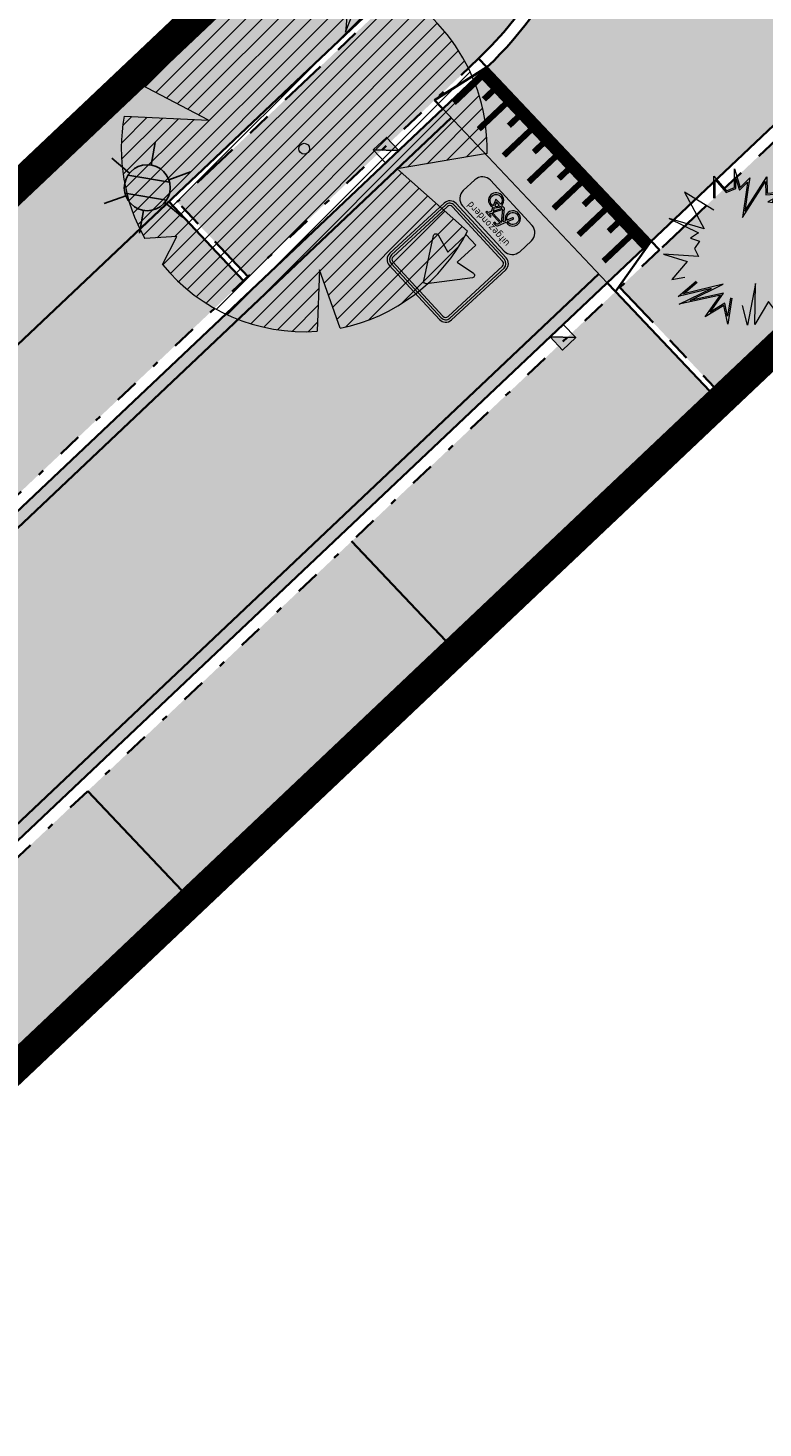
# Model space of a CAD drawing. Header units: metres. Extents: x 104013 to 104665, y 427946 to 428479.
# Tile 103 of 195: x 104370 to 104382, y 428179 to 428202. Entities that reach past the tile are written whole.
import ezdxf
from ezdxf.enums import TextEntityAlignment as Align

# ---------------------------------------------------------------- set-up
doc = ezdxf.new("R2010")
doc.units = ezdxf.units.M
for name, pattern in [('VH-GELEIDEBAND', [6, 2, -2, 0, -2]), ('VH-OPSLUITBAND', [10, 4, -2, 2, -2]), ('VH-TROTTOIRBAND', [15, 5, -2, 2, -2, 2, -2])]:
    doc.linetypes.add(name, pattern=pattern)
for name, color, linetype, true_color in [('_BUURTONTSLUITINGSWEG', 30, 'Continuous', 0xff7f00), ('_ERFTOEGANGSWEG', 2, 'Continuous', 0xffff00), ('N-WE-VH-VERHARDING-AP_PARKEERPLAATS', 7, 'Continuous', 0x889692), ('N-WE-VH-VERHARDING-AP_RIJBAAN-ELEMENT', 7, 'Continuous', 0x7f4f3f), ('N-WE-VH-VERHARDING-AP_VOETPAD', 7, 'Continuous', 0xdbdbdb)]:
    doc.layers.add(name, color=color, linetype=linetype, true_color=true_color)
doc.layers.add('_HOGE HAAG', color=96, linetype='Continuous')
doc.layers.add('_LAGE HAAG', color=90, linetype='Continuous')
for name, color, linetype, lineweight in [('N-WE-GR-BEPLANTING_CULTUUR-V (Vaste planten)', 132, 'Continuous', 18), ("N-WE-GR-BOOM-S (Gleditsia triacanthos 'Sunburst')", 203, 'Continuous', 0), ('N-WE-GR-HEESTER-S (Soort ntb)', 210, 'Continuous', 0), ('N-WE-IE-MEUBILAIR_WEGMEUBILAIR_LICHTMAST-S', 7, 'Continuous', 25), ('N-WE-RI-HWA_KOLK_TROTTOIRKOLK-S', 150, 'Continuous', 25), ('N-WE-VH-GOOT-G', 170, 'Continuous', 35), ('N-WE-VH-KANTOPSLUITING_GELEIDEBAND-G', 20, 'VH-GELEIDEBAND', 35), ('N-WE-VH-KANTOPSLUITING_OPSLUITBAND-G', 150, 'VH-OPSLUITBAND', 35), ('N-WE-VH-KANTOPSLUITING_TROTTOIRBAND-G', 210, 'VH-TROTTOIRBAND', 35), ('N-WE-VH-PLATEAU_TALUD-S', 7, 'Continuous', 25), ('N-WE-VH-VERHARDING-G', 7, 'Continuous', 35), ('N-WE-VW-VERKEERSTEKEN_BORD_C-S', 7, 'Continuous', 25), ('N-WE-VW-VERKEERSTEKEN_BORD_ONDERBORD-S', 7, 'Continuous', 25)]:
    doc.layers.add(name, color=color, linetype=linetype, lineweight=lineweight)
doc.styles.add('NLCS-ISO', font='NLCS-ISO.ttf')
doc.styles.add('NLCS-RVV-M200-T25', font='NLCS-RVV.ttf')

# ---------------------------------------------------------------- blocks, each defined once
blk = doc.blocks.new('*U19')
for points, const_width in [([(-0.06697976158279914, -0.07425437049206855), (-3.000027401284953, 2.571446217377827)], 0.1999999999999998), ([(-3.246074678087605, 1.850660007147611), (-2.777275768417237, 2.370494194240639)], 0.09999999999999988), ([(-2.755449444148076, 1.946743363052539), (-2.554535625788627, 2.169529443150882)], 0.09999999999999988), ([(-2.800548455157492, 1.448781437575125), (-2.331749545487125, 1.968615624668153)], 0.09999999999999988), ([(-2.309923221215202, 1.544864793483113), (-2.109009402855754, 1.767650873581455)], 0.09999999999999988), ([(-2.35502223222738, 1.046902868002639), (-1.886223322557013, 1.566737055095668)], 0.09999999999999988), ([(-1.864396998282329, 1.142986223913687), (-1.663483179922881, 1.365772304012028)], 0.09999999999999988), ([(-1.909496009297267, 0.645024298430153), (-1.4406970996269, 1.164858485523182)], 0.09999999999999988), ([(-1.418870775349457, 0.7411076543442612), (-1.217956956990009, 0.9638937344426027)], 0.09999999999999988), ([(-1.463969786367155, 0.2431457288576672), (-0.9951708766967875, 0.7629799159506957)], 0.09999999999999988), ([(-0.9733445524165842, 0.3392290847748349), (-0.772430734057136, 0.5620151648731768)], 0.09999999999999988), ([(-1.018443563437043, -0.1587328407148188), (-0.5496446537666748, 0.3611013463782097)], 0.09999999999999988), ([(-0.5729173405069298, -0.5606114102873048), (-0.1041184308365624, -0.04077722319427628)], 0.09999999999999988), ([(-0.5278183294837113, -0.06264948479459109), (-0.3269045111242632, 0.1601365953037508)], 0.09999999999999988)]:
    blk.add_lwpolyline(points, dxfattribs=dict(const_width=const_width))
for points in [[(0, 0), (-2.93304763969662, 2.645700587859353)], [(-0.6697212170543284, -0.7426126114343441), (-3.602891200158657, 1.903105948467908)]]:
    blk.add_lwpolyline(points)
blk = doc.blocks.new('Trottoirkolk')
h = blk.add_hatch(color=256)
h.paths.add_polyline_path([(-0.02059036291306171, 0.1806648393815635), (0.003681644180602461, 0.1887333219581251), (0.2107676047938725, 0.02402117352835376), (0.02402117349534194, -0.2107676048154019)])
h.paths.add_polyline_path([(-0.02402117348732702, 0.2107676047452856), (0.003681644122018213, 0.1887333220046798), (-0.02059036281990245, 0.1806648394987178)])
blk.add_lwpolyline([(0.02402117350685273, -0.2107676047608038), (-0.2107676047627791, -0.02402117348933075), (-0.02402117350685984, 0.2107676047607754), (0.2107676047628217, 0.02402117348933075)], close=True)
blk.add_lwpolyline([(0.02402117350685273, -0.2107676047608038), (-0.02402117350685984, 0.2107676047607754)])
blk = doc.blocks.new('SGR-BOOM_08')
h = blk.add_hatch()
h.set_pattern_fill('ANSI31', color=256, scale=0.1)
h.set_pattern_definition([(45, (0, 0), (-0.2245064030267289, 0.2245064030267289), [])])
h.paths.add_polyline_path([(1.729677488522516, 4.72825667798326), (1.139276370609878, 3.206509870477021), (1.287418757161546, 4.867314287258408, 0.3794379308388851), (-4.677869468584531, 1.861647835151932), (-2.630086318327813, 0.7854955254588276), (-4.954333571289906, 0.8959767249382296, 0.1748934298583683), (-4.384991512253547, -2.473872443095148), (-3.501537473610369, -2.418451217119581), (-3.897906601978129, -3.186615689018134, 0.2439594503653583), (0.3605688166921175, -5.021771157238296), (0.4192016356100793, -3.330164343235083), (0.9916979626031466, -4.936064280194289, 0.2301548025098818), (4.494088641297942, -2.269661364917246), (2.562831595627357, -0.5501398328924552), (5.033028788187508, -0.1296790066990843, 0.3219437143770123)])
h.paths.add_polyline_path([(0.15, 0, -1), (-0.15, 0, -1)], flags=16)
at = {"ltscale": 20, "flags": 128}
for points in [[(1.287419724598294, 4.867325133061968), (1.139276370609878, 3.206509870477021), (1.729681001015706, 4.728265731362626)], [(-4.954350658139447, 0.8959775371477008), (-2.630086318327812, 0.7854955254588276), (-4.677881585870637, 1.861654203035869)], [(5.033035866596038, -0.1296778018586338), (2.562831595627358, -0.5501398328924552), (4.494110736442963, -2.269681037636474)], [(-3.897908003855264, -3.186618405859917), (-3.501537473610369, -2.418451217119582), (-4.385006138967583, -2.473873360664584)], [(0.991715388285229, -4.936113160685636), (0.4192016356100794, -3.330164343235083), (0.3605683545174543, -5.021784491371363)]]:
    blk.add_lwpolyline(points, dxfattribs=at)
blk.add_lwpolyline([(5.033028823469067, -0.129677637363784, 0.3219436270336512), (1.729677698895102, 4.72825660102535, 0.3219436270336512)], format="xyb", dxfattribs=at)
blk.add_circle((0, 0), 0.15)
at = {"ltscale": 20}
for start, end in [(75.18440999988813, 158.298953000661), (169.7490490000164, 209.4302330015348), (281.3600670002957, 333.2046490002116), (219.2666920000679, 274.1068389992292)]:
    blk.add_arc((0, 0), 5.034699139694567, start, end, dxfattribs=at)
blk = doc.blocks.new('N-SIE-WEG_LICHTMAST-SO')
h = blk.add_hatch(color=256)
h.paths.add_polyline_path([(1.162672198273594, 0.5, 0.6585046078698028), (-1.162672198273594, 0.5)])
h.paths.add_polyline_path([(-1.162672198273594, -0.5, 0.6585046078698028), (1.162672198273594, -0.5)])
at = {"flags": 128}
for points in [[(8.349587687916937e-10, 1.265625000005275), (1.669846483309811e-09, 2.53125000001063)], [(-2.192125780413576, 1.265625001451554), (-1.096064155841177, 0.6328125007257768)], [(1.096064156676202, 0.6328124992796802), (2.192125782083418, 1.26562499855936)], [(-1.162672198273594, 0.5), (1.162672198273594, 0.5)], [(-2.192125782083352, -1.26562499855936), (-1.096064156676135, -0.6328124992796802)], [(-1.162672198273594, -0.5), (1.162672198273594, -0.5)], [(2.192125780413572, -1.265625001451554), (1.096064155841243, -0.6328125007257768)], [(-8.349587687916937e-10, -1.265625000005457), (-1.669775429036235e-09, -2.53125000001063)]]:
    blk.add_lwpolyline(points, dxfattribs=at)
at = {"ltscale": 0.5}
blk.add_circle((0, 0), 1.265625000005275, dxfattribs=at)
at = {"style": 'NLCS-ISO'}
blk.add_attdef('TYPE', text='', height=1.8, dxfattribs=at).set_placement((1.669846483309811e-09, 2.53125000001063), align=Align.BOTTOM_CENTER)
blk = doc.blocks.new('SGR-HEESTER_06')
at = {"ltscale": 0.5, "flags": 128}
for points in [[(-0.2472573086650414, 0.5341386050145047), (-0.2472573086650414, 0.776141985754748), (-0.1044639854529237, 0.6148073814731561), (-0.1044639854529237, 0.6148073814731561), (-0.01754959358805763, 0.6520368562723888), (-0.01754959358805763, 0.856810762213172), (0.04453750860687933, 0.6520368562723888), (0.150076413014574, 0.757527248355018), (0.1314519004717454, 0.6520368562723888), (0.09420287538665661, 0.3914187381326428), (0.3363323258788, 0.7699380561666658), (0.3425404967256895, 0.5899857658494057), (0.5846699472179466, 0.6086005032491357), (0.3984140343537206, 0.5031130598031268), (0.7398796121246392, 0.4596767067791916), (0.4915419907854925, 0.3603931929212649)], [(-0.2319376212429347, 0.5341386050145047), (-0.2319376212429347, 0.7357183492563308), (-0.1086026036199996, 0.5963686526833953), (-0.002229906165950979, 0.6419330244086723), (-0.002229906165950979, 0.7534854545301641), (0.03729225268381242, 0.6231345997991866), (0.1265426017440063, 0.7123439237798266), (0.1163218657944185, 0.6544530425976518), (0.06904243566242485, 0.3236557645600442), (0.322718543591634, 0.7202258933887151), (0.3277809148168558, 0.5734861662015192), (0.5173105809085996, 0.5880570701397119), (0.3507627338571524, 0.4937314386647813), (0.6792688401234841, 0.4519436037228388), (0.4858549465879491, 0.3746181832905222)], [(-0.2472573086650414, 0.4038295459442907), (-0.5700983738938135, 0.6023965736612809), (-0.3528016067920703, 0.1990556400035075), (-0.7377243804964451, 0.3107499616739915), (-0.4148887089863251, 0.1556192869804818), (-0.5018031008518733, 0.09356819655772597), (-0.4024669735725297, 0.06254265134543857), (-0.4583459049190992, -0.01812612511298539), (-0.4148887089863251, -0.1049988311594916), (-0.7998060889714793, -0.08017721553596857), (-0.5390521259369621, -0.1608459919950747), (-0.7066835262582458, -0.3594130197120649), (-0.5638902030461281, -0.3345914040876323)], [(0.6281271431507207, 0.2238772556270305), (0.8764647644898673, 0.1866477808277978), (0.6715843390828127, 0.1308006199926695), (0.8267940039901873, -0.2042823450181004), (0.6281271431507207, -0.1112027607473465), (0.7709204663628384, -0.3159766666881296), (0.6281271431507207, -0.3097697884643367), (0.7150415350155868, -0.5207476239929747), (0.4232467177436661, -0.2291039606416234), (0.5908781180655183, -0.607620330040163), (0.4232467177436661, -0.5517761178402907), (0.4791256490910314, -0.7627510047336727), (0.3549568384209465, -0.6014164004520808), (0.2059553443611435, -0.8558305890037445), (0.2121635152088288, -0.4028493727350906), (0.1252437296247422, -0.8620345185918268), (0.06937019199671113, -0.6448527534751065)], [(-0.04859044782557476, -0.5641839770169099), (-0.09204764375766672, -0.849626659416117), (-0.1355102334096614, -0.6448527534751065), (-0.3403852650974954, -0.7689578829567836), (-0.1727592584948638, -0.5331584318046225), (-0.6259719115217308, -0.6324419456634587), (-0.2720953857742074, -0.4586965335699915), (-0.6383882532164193, -0.5455692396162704), (-0.439721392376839, -0.3780277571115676)], [(-0.0637356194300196, -0.5618782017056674), (-0.0945297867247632, -0.764145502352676), (-0.1250019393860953, -0.6205760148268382), (-0.2850105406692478, -0.7175028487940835), (-0.1372907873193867, -0.5097055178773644), (-0.5055299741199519, -0.590374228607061), (-0.1428207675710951, -0.4122921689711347), (-0.5793531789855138, -0.5158234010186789), (-0.4298450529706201, -0.3897388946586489)]]:
    blk.add_lwpolyline(points, dxfattribs=at)
blk = doc.blocks.new('N-SVW-VERKEERSTEKEN_BORD_C03-SO')
at = {"true_color": 0x007dc8}
h = blk.add_hatch(color=152, dxfattribs=at)
h.dxf.hatch_style = 1
h.paths.add_polyline_path([(3.050000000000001, 3.750000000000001), (-3.050000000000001, 3.75, 0.4142135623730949), (-3.750000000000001, 3.05), (-3.75, 0), (-3.55, 0), (-3.550000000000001, 3.05, -0.4142135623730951), (-3.050000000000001, 3.55), (3.05, 3.550000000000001, -0.414213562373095), (3.55, 3.050000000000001), (3.550000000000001, 4.440892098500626e-16), (3.75, 4.440892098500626e-16), (3.750000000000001, 3.050000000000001, 0.4142135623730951)])
at = {"true_color": 0xffffff}
h = blk.add_hatch(color=7, dxfattribs=at)
h.dxf.hatch_style = 1
h.paths.add_polyline_path([(3.05, 3.550000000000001), (-3.050000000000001, 3.55, 0.414213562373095), (-3.550000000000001, 3.05), (-3.55, 0), (-3.35, 0), (-3.350000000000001, 3.05, -0.4142135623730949), (-3.050000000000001, 3.35), (3.049999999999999, 3.350000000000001, -0.4142135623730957), (3.35, 3.050000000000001), (3.349999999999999, 4.440892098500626e-16), (3.55, 8.881784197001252e-16), (3.55, 3.050000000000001, 0.414213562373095)])
at = {"true_color": 0x007dc8}
h = blk.add_hatch(color=152, dxfattribs=at)
h.dxf.hatch_style = 1
h.paths.add_polyline_path([(-0.1634447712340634, 2.532877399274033, -0.5184376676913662), (0.1634447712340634, 2.532877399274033), (1.94967363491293, 2.220446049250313e-16), (3.350000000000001, 4.440892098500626e-16), (3.349999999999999, 3.050000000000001, 0.4142135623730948), (3.049999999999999, 3.350000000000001), (-3.050000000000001, 3.35, 0.4142135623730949), (-3.350000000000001, 3.05), (-3.35, -4.440892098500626e-16), (-1.949673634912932, -2.220446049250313e-16)])
at = {"true_color": 0xffffff}
h = blk.add_hatch(color=7, dxfattribs=at)
h.dxf.hatch_style = 1
h.paths.add_polyline_path([(-2.365548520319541, -0.5897117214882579, 0.690115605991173), (-2.156268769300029, -0.8996528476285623), (-0.5735062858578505, -0.5270055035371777), (-0.5735062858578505, -2.61761332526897), (0.5735062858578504, -2.61761332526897), (0.5735062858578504, -0.5270055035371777), (2.156268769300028, -0.8996528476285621, 0.6901156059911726), (2.36554852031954, -0.5897117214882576), (0.1634447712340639, 2.532877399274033, 0.5184376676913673), (-0.1634447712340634, 2.532877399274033)])
at = {"true_color": 0x007dc8}
h = blk.add_hatch(color=152, dxfattribs=at)
h.dxf.hatch_style = 1
h.paths.add_polyline_path([(-3.55, 4.440892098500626e-16), (-3.75, -4.440892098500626e-16), (-3.75, -3.050000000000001, 0.414213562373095), (-3.050000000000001, -3.75), (3.050000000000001, -3.750000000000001, 0.4142135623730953), (3.750000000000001, -3.050000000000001), (3.75, 1.332267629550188e-15), (3.550000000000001, 1.332267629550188e-15), (3.550000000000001, -3.05, -0.4142135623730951), (3.050000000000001, -3.55), (-3.05, -3.55, -0.4142135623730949), (-3.55, -3.050000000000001)])
at = {"true_color": 0xffffff}
h = blk.add_hatch(color=7, dxfattribs=at)
h.dxf.hatch_style = 1
h.paths.add_polyline_path([(-3.35, 0), (-3.55, -4.440892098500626e-16), (-3.55, -3.050000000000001, 0.4142135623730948), (-3.05, -3.55), (3.050000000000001, -3.55, 0.4142135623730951), (3.550000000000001, -3.05), (3.549999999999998, 4.440892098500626e-16), (3.35, 0), (3.350000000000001, -3.049999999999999, -0.4142135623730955), (3.050000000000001, -3.35), (-3.05, -3.35, -0.4142135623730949), (-3.35, -3.05)])
at = {"true_color": 0x007dc8}
h = blk.add_hatch(color=152, dxfattribs=at)
h.dxf.hatch_style = 1
h.paths.add_polyline_path([(-2.365548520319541, -0.5897117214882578), (-1.949673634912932, -2.220446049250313e-16), (-3.35, -4.440892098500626e-16), (-3.35, -3.05, 0.4142135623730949), (-3.05, -3.35), (3.050000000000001, -3.35, 0.4142135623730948), (3.350000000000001, -3.05), (3.35, 3.33066907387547e-16), (1.949673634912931, 0), (2.365548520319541, -0.5897117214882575, -0.690115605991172), (2.15626876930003, -0.8996528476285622), (0.5735062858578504, -0.5270055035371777), (0.5735062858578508, -2.61761332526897), (-0.5735062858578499, -2.61761332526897), (-0.5735062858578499, -0.5270055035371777), (-2.15626876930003, -0.8996528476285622, -0.6901156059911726)])
at = {"color": 152, "lineweight": 0, "true_color": 0x007dc8}
blk.add_lwpolyline([(-3.05, -3.75), (3.050000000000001, -3.75, 0.4142135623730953), (3.750000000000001, -3.05), (3.75, 3.050000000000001, 0.4142135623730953), (3.05, 3.750000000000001), (-3.050000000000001, 3.75, 0.4142135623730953), (-3.750000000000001, 3.05), (-3.75, -3.050000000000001, 0.4142135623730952)], format="xyb", close=True, dxfattribs=at)
at = {"color": 7, "lineweight": 0, "true_color": 0xffffff}
for points in [[(-3.05, -3.55), (3.050000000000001, -3.55, 0.414213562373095), (3.550000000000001, -3.05), (3.55, 3.050000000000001, 0.414213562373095), (3.05, 3.550000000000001), (-3.050000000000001, 3.55, 0.414213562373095), (-3.550000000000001, 3.05), (-3.55, -3.050000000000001, 0.414213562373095)], [(-3.05, -3.35), (3.050000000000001, -3.35, 0.4142135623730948), (3.350000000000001, -3.05), (3.35, 3.050000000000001, 0.4142135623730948), (3.05, 3.350000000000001), (-3.050000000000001, 3.35, 0.4142135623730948), (-3.350000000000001, 3.05), (-3.35, -3.050000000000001, 0.4142135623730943)], [(0.5735062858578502, -0.5270055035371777), (0.5735062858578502, -2.61761332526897), (-0.5735062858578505, -2.61761332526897), (-0.5735062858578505, -0.5270055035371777), (-2.15626876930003, -0.8996528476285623, -0.6901156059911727), (-2.365548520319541, -0.5897117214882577), (-0.1634447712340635, 2.532877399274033, -0.5184376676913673), (0.1634447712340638, 2.532877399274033), (2.36554852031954, -0.5897117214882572, -0.6901156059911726), (2.156268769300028, -0.8996528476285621)]]:
    blk.add_lwpolyline(points, format="xyb", close=True, dxfattribs=at)
blk = doc.blocks.new('N-SVW-VERKEERSTEKEN_BORD_ONDERBORD_OB52-SO')
at = {"true_color": 0xffffff}
h = blk.add_hatch(color=7, dxfattribs=at)
h.dxf.hatch_style = 1
edge = h.paths.add_edge_path()
edge.add_line((2.749999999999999, -0.5240370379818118), (2.749999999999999, 0.5240370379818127))
edge.add_arc((2.024037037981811, 0.5240370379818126), 0.7259629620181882, 8.762305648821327e-15, 90.00000000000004)
edge.add_line((2.02403703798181, 1.250000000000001), (-2.02403703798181, 1.25))
edge.add_arc((-2.02403703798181, 0.5240370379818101), 0.7259629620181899, 90.00000000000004, 180)
edge.add_line((-2.75, 0.5240370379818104), (-2.749999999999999, -0.5240370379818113))
edge.add_arc((-2.02403703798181, -0.5240370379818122), 0.7259629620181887, 179.9999999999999, 269.9999999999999)
edge.add_line((-2.024037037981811, -1.250000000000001), (2.02403703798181, -1.25))
edge.add_arc((2.024037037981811, -0.5240370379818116), 0.7259629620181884, 269.9999999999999, 360)
at = {"true_color": 0x191919}
h = blk.add_hatch(color=250, dxfattribs=at)
h.dxf.hatch_style = 1
h.paths.add_polyline_path([(0.4771430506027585, 0.1213811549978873), (0.5605333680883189, 0.3071351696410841), (0.6856342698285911, 0.3071351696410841), (0.6856342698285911, 0.413293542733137), (0.295183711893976, 0.413293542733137, 1), (0.295183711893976, 0.3071351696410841), (0.4468164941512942, 0.3071351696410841), (0.397516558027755, 0.2009767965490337), (-0.4819844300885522, 0.2009767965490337), (-0.4212953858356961, 0.3626645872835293, -0.3458606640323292), (-0.3379255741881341, 0.413293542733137), (-0.2052353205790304, 0.413293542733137), (-0.2052353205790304, 0.5194210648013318), (-0.3568451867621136, 0.5192631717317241, 0.3343475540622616), (-0.5274742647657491, 0.3905254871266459), (-0.7094336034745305, -0.1288206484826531, 0.7942654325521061), (-1.154042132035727, -1.018314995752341, 0.4733002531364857), (-0.3834263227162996, -0.8682948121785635, 0.427470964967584), (-0.6108800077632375, -0.1667365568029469), (-0.5578008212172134, -0.01130909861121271), (0.04495105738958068, -0.6785241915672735), (0.2875943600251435, -0.6785241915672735, 0.5293484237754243), (1.037975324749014, -1.072917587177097, 0.4761740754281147), (1.187926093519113, -0.3023476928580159, 0.3180092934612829), (0.6173918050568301, -0.1515578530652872)])
h.paths.add_polyline_path([(-0.5123109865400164, 0.09864395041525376), (0.3482474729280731, 0.09864395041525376), (0.06012976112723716, -0.5382445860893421)], flags=16)
h.paths.add_polyline_path([(-0.6487804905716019, -0.2691002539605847, -0.5422541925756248), (-0.5750745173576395, -0.9357727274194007, -0.6326380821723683), (-1.232589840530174, -0.6254295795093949, -0.479902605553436), (-0.747349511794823, -0.2349790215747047), (-0.8800397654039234, -0.6102817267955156, 1.053204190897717), (-0.7776760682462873, -0.6406082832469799)], flags=16)
h.paths.add_polyline_path([(0.420284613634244, 7.492919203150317e-05), (0.5226174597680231, -0.1970631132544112, 0.2341669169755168), (0.2875943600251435, -0.5723658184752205), (0.1586987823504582, -0.5723658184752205)], flags=16)
h.paths.add_polyline_path([(0.5719173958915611, -0.2956321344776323), (0.715960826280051, -0.5723658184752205), (0.397516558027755, -0.5723658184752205, -0.2160576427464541)], flags=16)
h.paths.add_polyline_path([(0.397516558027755, -0.6785241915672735), (0.8031458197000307, -0.6785241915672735, 0.566150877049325), (0.8486510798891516, -0.6026923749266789), (0.6666917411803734, -0.2463321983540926, -0.5642606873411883), (1.192677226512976, -0.686728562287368, -0.3964878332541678), (0.7579983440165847, -1.025570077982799, -0.3501344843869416)], flags=16)
at = {"color": 250, "lineweight": 0, "true_color": 0x191919}
for points in [[(2.749999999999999, -0.5240370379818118), (2.749999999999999, 0.5240370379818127, 0.4142135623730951), (2.02403703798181, 1.250000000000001), (-2.02403703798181, 1.25, 0.4142135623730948), (-2.75, 0.5240370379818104), (-2.749999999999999, -0.5240370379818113, 0.4142135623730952), (-2.024037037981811, -1.250000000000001), (2.02403703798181, -1.25, 0.4142135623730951)], [(0.4771430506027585, 0.1213811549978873), (0.5605333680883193, 0.3071351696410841), (0.6856342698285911, 0.3071351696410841), (0.6856342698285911, 0.413293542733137), (0.2951837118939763, 0.413293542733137, 0.9999999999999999), (0.2951837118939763, 0.3071351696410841), (0.4468164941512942, 0.3071351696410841), (0.397516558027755, 0.2009767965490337), (-0.4819844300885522, 0.2009767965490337), (-0.421295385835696, 0.3626645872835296, -0.3458606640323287), (-0.3379255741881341, 0.413293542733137), (-0.2052353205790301, 0.413293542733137), (-0.2052353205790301, 0.5194210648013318), (-0.3568451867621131, 0.5192631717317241, 0.3343475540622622), (-0.5274742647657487, 0.3905254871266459), (-0.709433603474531, -0.1288206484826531, 0.7942654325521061), (-1.154042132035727, -1.018314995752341, 0.4733002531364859), (-0.3834263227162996, -0.8682948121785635, 0.4274709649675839), (-0.6108800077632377, -0.1667365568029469), (-0.5578008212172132, -0.01130909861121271), (0.04495105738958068, -0.6785241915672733), (0.287594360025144, -0.6785241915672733, 0.5293484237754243), (1.037975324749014, -1.072917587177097, 0.4761740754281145), (1.187926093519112, -0.3023476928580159, 0.3180092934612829), (0.6173918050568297, -0.1515578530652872)], [(0.4202846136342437, 7.492919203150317e-05), (0.1586987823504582, -0.5723658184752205), (0.287594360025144, -0.5723658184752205, -0.2341669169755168), (0.5226174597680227, -0.1970631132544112)], [(-0.6487804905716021, -0.2691002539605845, -0.5422541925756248), (-0.5750745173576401, -0.9357727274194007, -0.6326380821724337), (-1.232589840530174, -0.6254295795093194, -0.479902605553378), (-0.7473495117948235, -0.2349790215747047), (-0.8800397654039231, -0.6102817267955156, 1.053204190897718), (-0.7776760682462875, -0.6406082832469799)], [(0.6666917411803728, -0.2463321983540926, -0.5642606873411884), (1.192677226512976, -0.6867285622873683, -0.3964878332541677), (0.7579983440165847, -1.025570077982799, -0.3501344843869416), (0.397516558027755, -0.6785241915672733), (0.8031458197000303, -0.6785241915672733, 0.5661508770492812), (0.8486510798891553, -0.602692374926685)], [(0.715960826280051, -0.5723658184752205), (0.5719173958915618, -0.2956321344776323, 0.2160576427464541), (0.397516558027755, -0.5723658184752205)]]:
    blk.add_lwpolyline(points, format="xyb", close=True, dxfattribs=at)
blk.add_lwpolyline([(0.3482474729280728, 0.09864395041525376), (-0.5123109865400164, 0.09864395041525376), (0.06012976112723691, -0.5382445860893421)], close=True, dxfattribs=at)
at = {"color": 250, "true_color": 0x191919, "style": 'NLCS-RVV-M200-T25'}
blk.add_text('uitgezonderd', height=0.5, dxfattribs=at).set_placement((0, 0.5980707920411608), align=Align.CENTER)

msp = doc.modelspace()

# ---------------------------------------------------------------- hatches: boundary and pattern name
at = {"layer": '_BUURTONTSLUITINGSWEG'}
h = msp.add_hatch(color=256, dxfattribs=at)
h.dxf.hatch_style = 1
edge = h.paths.add_edge_path()
edge.add_arc((104364.2963893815, 428235.4185578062), 6.00000000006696, 204.5982112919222, 226.7316953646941, ccw=False)
edge.add_line((104358.840894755, 428232.9210433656), (104357.4151924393, 428236.0353041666))
edge.add_line((104357.4151924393, 428236.0353041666), (104356.001, 428239.088))
edge.add_line((104356.001, 428239.088), (104352.268, 428237.699))
edge.add_line((104352.268, 428237.699), (104353.8519158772, 428234.209263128))
edge.add_line((104353.8519158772, 428234.209263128), (104355.0381302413, 428231.6181325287))
edge.add_arc((104364.1306212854, 428235.7806565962), 10.00000000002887, 204.5982112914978, 226.7183620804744)
edge.add_arc((105450.9234145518, 429389.7979109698), 1595.204844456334, 226.7183620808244, 227.9174223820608)
edge.add_arc((105113.7158678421, 429019.9443237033), 1094.7128209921, 228.0426349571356, 229.2308489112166)
edge.add_arc((105113.6706884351, 429019.8873391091), 1094.64016116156, 229.2306921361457, 233.642851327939)
edge.add_arc((104468.3065735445, 428143.164714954), 6.000000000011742, 233.6428513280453, 310.5871998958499)
edge.add_line((104472.2102010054, 428138.6082149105), (104472.8850159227, 428139.1863397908))
edge.add_line((104472.8850159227, 428139.1863397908), (104474.5369036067, 428140.6015387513))
edge.add_line((104474.5369036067, 428140.6015387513), (104472.032075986, 428143.5252929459))
edge.add_arc((104468.1284485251, 428148.0817929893), 5.999999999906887, 233.48131564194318, 310.58719989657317, ccw=False)
edge.add_arc((105113.6706884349, 429019.8873391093), 1090.790161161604, 229.2306921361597, 233.4813156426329, ccw=False)
edge.add_arc((105113.7162041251, 429019.9447056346), 1090.86332984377, 228.0428561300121, 229.2308491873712, ccw=False)
edge.add_arc((105450.9234144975, 429389.7979109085), 1591.354844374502, 226.7316953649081, 227.917270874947, ccw=False)
at = {"layer": '_ERFTOEGANGSWEG'}
h = msp.add_hatch(color=256, dxfattribs=at)
h.dxf.hatch_style = 1
edge = h.paths.add_edge_path()
edge.add_line((104379.2260522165, 428197.7412452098), (104379.952712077, 428198.4284953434))
edge.add_line((104379.952712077, 428198.4284953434), (104382.8998564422, 428201.2158040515))
edge.add_arc((104384.9612489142, 428199.0362029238), 2.999999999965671, 48.40318952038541, 133.4034156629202, ccw=False)
edge.add_line((104386.9529026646, 428201.2797080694), (104377.3772200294, 428209.8816370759))
edge.add_arc((104373.1159616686, 428205.657696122), 5.999999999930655, -46.597884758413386, 44.74801816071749, ccw=False)
edge.add_line((104377.2386476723, 428201.2984002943), (104376.5121139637, 428200.6112694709))
edge.add_line((104376.5121139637, 428200.6112694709), (104258.2968448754, 428088.8072964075))
edge.add_line((104258.2968448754, 428088.8072964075), (104257.5702613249, 428088.1201184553))
edge.add_line((104257.5702613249, 428088.1201184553), (104260.2844280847, 428085.2503102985))
edge.add_line((104260.2844280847, 428085.2503102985), (104261.0109617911, 428085.9374411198))
edge.add_line((104261.0109617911, 428085.9374411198), (104379.2260522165, 428197.7412452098))
at = {"layer": 'N-WE-GR-BEPLANTING_CULTUUR-V (Vaste planten)'}
h = msp.add_hatch(color=256, dxfattribs=at)
h.dxf.hatch_style = 1
h.paths.add_polyline_path([(104377.1013204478, 428201.4438006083, 0.18846965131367), (104378.902507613, 428205.26287207, -3.725246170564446e-05), (104378.7811201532, 428205.3723755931), (104372.1246894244, 428199.0769502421), (104373.2928118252, 428197.8418429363)])
h = msp.add_hatch(color=256, dxfattribs=at)
h.dxf.hatch_style = 1
h.paths.add_polyline_path([(104385.0985980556, 428199.716662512, -0.0005435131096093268), (104383.3171041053, 428201.3026512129, 0.0324974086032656), (104383.037282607, 428201.0704973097), (104380.0901110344, 428198.2831628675), (104379.4362306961, 428197.6647451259), (104381.0853446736, 428195.9210642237)])
at = {"layer": 'N-WE-VH-VERHARDING-AP_PARKEERPLAATS'}
h = msp.add_hatch(color=256, dxfattribs=at)
h.dxf.hatch_style = 1
h.paths.add_polyline_path([(104373.2201584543, 428197.7731298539), (104371.983322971, 428199.0808905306), (104367.6241207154, 428194.9581055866), (104368.8609561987, 428193.6503449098)])
h = msp.add_hatch(color=256, dxfattribs=at)
h.dxf.hatch_style = 1
h.paths.add_polyline_path([(104381.0126913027, 428195.8523511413), (104379.3635773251, 428197.5960320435), (104375.0043750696, 428193.4732470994), (104376.6534890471, 428191.7295661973)])
h = msp.add_hatch(color=256, dxfattribs=at)
h.dxf.hatch_style = 1
h.paths.add_polyline_path([(104370.645172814, 428189.3504621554), (104372.2942867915, 428187.6067812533), (104376.6534890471, 428191.7295661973), (104375.0043750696, 428193.4732470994)])
h = msp.add_hatch(color=256, dxfattribs=at)
h.dxf.hatch_style = 1
h.paths.add_polyline_path([(104372.2942867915, 428187.6067812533), (104370.645172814, 428189.3504621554), (104366.2859705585, 428185.2276772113), (104367.9350845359, 428183.4839963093)])
at = {"layer": 'N-WE-VH-VERHARDING-AP_RIJBAAN-ELEMENT'}
h = msp.add_hatch(color=256, dxfattribs=at)
h.dxf.hatch_style = 1
h.paths.add_polyline_path([(104377.2387466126, 428201.2984938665), (104377.2386442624, 428201.2983970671), (104379.9528110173, 428198.4285889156), (104382.8998564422, 428201.2158040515, -0.3888798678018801), (104386.9529026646, 428201.2797080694), (104389.5088583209, 428204.1588730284, -0.001572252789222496), (104384.3927318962, 428208.7295200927, -0.000985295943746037), (104379.7462210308, 428212.9420739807), (104377.1546983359, 428210.0948806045, -0.4363076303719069)])
h = msp.add_hatch(color=256, dxfattribs=at)
h.dxf.hatch_style = 1
h.paths.add_polyline_path([(104379.2261511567, 428197.741338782), (104379.9528110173, 428198.4285889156), (104377.2387466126, 428201.2984938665), (104376.512212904, 428200.611363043), (104258.2969438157, 428088.8073899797), (104257.5703602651, 428088.1202120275), (104260.2845270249, 428085.2504038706), (104261.0110607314, 428085.9375346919)])
at = {"layer": 'N-WE-VH-VERHARDING-AP_VOETPAD'}
h = msp.add_hatch(color=256, dxfattribs=at)
edge = h.paths.add_edge_path()
edge.add_line((104310.1216686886, 428140.5742459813), (104378.7795244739, 428205.5085063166))
edge.add_arc((105113.7219814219, 429019.9511092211), 1097.021954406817, 227.9373147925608, 227.9464806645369)
edge.add_arc((104373.1159616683, 428205.657696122), 5.800000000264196, 357.3639428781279, 407.6914577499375)
edge.add_arc((105039.5169812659, 428940.3470524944), 986.0965603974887, 226.7490522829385, 227.7909368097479, ccw=False)
edge.add_line((104363.8485110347, 428222.1141203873), (104362.2599622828, 428220.7252348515))
edge.add_arc((105100.8278495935, 429006.4570361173), 1078.35846901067, 226.7722442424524, 227.8697017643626)
edge.add_line((104377.44462381, 428206.7235202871), (104314.0768581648, 428146.7924469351))
edge.add_line((104314.0768581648, 428146.7924469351), (104289.7204476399, 428172.4391959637))
edge.add_line((104289.7204476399, 428172.4391959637), (104288.0859855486, 428170.8928932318))
edge.add_line((104288.0859855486, 428170.8928932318), (104312.4421538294, 428145.2463992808))
edge.add_line((104312.4421538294, 428145.2463992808), (104308.8821310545, 428141.8794510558))
edge.add_line((104308.8821310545, 428141.8794510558), (104310.1216686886, 428140.5742459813))

# ---------------------------------------------------------------- linework, layer by layer
at = {"layer": '_HOGE HAAG', "const_width": 0.5, "flags": 128}
msp.add_lwpolyline([(104372.2283603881, 428187.4067904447), (104383.1172350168, 428197.7051170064)], dxfattribs=at)
at = {"layer": '_LAGE HAAG', "const_width": 0.5, "flags": 128}
for points in [[(104345.28988921, 428178.4022567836), (104346.2643483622, 428177.3719181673), (104377.2921580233, 428206.7169632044)], [(104363.6687348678, 428179.3113883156), (104372.2283603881, 428187.4067904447)]]:
    msp.add_lwpolyline(points, dxfattribs=at)
at = {"layer": 'N-WE-VH-GOOT-G', "ltscale": 0.2}
for points in [[(104376.649627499, 428200.4660453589), (104317.9878827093, 428144.9857661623)], [(104379.0887365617, 428197.8866564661), (104320.4271523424, 428142.4065291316)]]:
    msp.add_lwpolyline(points, dxfattribs=at)
at = {"layer": 'N-WE-VH-KANTOPSLUITING_GELEIDEBAND-G', "ltscale": 0.2, "flags": 128}
for points in [[(104377.1013204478, 428201.4438006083), (104316.9864493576, 428144.5892040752)], [(104380.0901110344, 428198.2831628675), (104319.9754684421, 428141.4287824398)]]:
    msp.add_lwpolyline(points, dxfattribs=at)
at = {"layer": 'N-WE-VH-KANTOPSLUITING_OPSLUITBAND-G', "ltscale": 0.2, "flags": 128}
for points in [[(104377.297486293, 428206.7220025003), (104314.0806484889, 428146.9336715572)], [(104378.8482375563, 428205.4358529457), (104372.1246894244, 428199.0769502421)], [(104385.1736472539, 428199.6500016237), (104360.4791368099, 428176.2947751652)], [(104373.2928118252, 428197.8418429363), (104372.055976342, 428199.149603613)], [(104379.4362306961, 428197.6647451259), (104381.0853446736, 428195.9210642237)]]:
    msp.add_lwpolyline(points, dxfattribs=at)
at = {"layer": 'N-WE-VH-KANTOPSLUITING_TROTTOIRBAND-G', "ltscale": 0.2, "flags": 128}
msp.add_lwpolyline([(104383.037282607, 428201.0704973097), (104380.0901110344, 428198.2831628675)], dxfattribs=at)
at = {"layer": 'N-WE-VH-KANTOPSLUITING_TROTTOIRBAND-G', "ltscale": 0.2}
msp.add_arc((104373.1159616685, 428205.657696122), 5.8, 313.4020704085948, 47.69145775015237, dxfattribs=at)
at = {"layer": 'N-WE-VH-VERHARDING-G', "flags": 128}
for points in [[(104377.44462381, 428206.7235202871), (104314.0768581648, 428146.7924469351)], [(104378.7795244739, 428205.5085063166), (104347.5261096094, 428175.9500915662)], [(104377.1013204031, 428201.4438006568), (104377.2386331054, 428201.298613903)], [(104376.3747867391, 428200.7566697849), (104377.2385920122, 428201.2986573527)], [(104377.2386442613, 428201.2983970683), (104379.9528110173, 428198.4285889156)], [(104376.3747867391, 428200.7566697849), (104376.5120994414, 428200.6114830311)], [(104385.1715269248, 428199.7856361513), (104360.3410274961, 428176.3017959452)], [(104373.2201584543, 428197.7731298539), (104371.983322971, 428199.0808905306)], [(104379.3635773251, 428197.5960320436), (104379.9526848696, 428198.4284696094)], [(104379.9526848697, 428198.4284696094), (104380.0901110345, 428198.2831628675)], [(104379.2261511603, 428197.7413387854), (104379.3635773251, 428197.5960320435)], [(104379.3635773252, 428197.5960320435), (104381.0126913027, 428195.8523511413)], [(104375.0043750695, 428193.4732470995), (104376.6534890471, 428191.7295661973)], [(104370.6451728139, 428189.3504621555), (104372.2942867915, 428187.6067812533)]]:
    msp.add_lwpolyline(points, dxfattribs=at)
for points in [[(104377.2387466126, 428201.2984938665), (104257.5703602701, 428088.1202120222, -0.4273066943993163), (104248.9093050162, 428088.5546082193), (104228.7319229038, 428111.8858028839)], [(104382.8998564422, 428201.2158040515), (104257.6838545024, 428082.7907764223, 0.4012405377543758), (104257.4761118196, 428078.6487722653), (104302.8823818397, 428026.1453048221, 0.4135840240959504), (104311.3356925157, 428025.5234132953), (104449.0077483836, 428144.0691590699)]]:
    msp.add_lwpolyline(points, format="xyb", dxfattribs=at)
at = {"layer": 'N-WE-VH-VERHARDING-G'}
msp.add_arc((104373.1159616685, 428205.657696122), 6, 313.4020704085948, 47.69145775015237, dxfattribs=at)

# ---------------------------------------------------------------- block references
at = {"layer": "N-WE-GR-BOOM-S (Gleditsia triacanthos 'Sunburst')", "xscale": 0.6, "yscale": 0.6, "zscale": 0.6}
msp.add_blockref('SGR-BOOM_08', (104374.2208362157, 428199.9537152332), dxfattribs=at)
at = {"layer": 'N-WE-GR-HEESTER-S (Soort ntb)', "xscale": 1.5, "yscale": 1.5, "zscale": 1.5}
msp.add_blockref('SGR-HEESTER_06', (104381.3547241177, 428198.3347076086), dxfattribs=at)
at = {"layer": 'N-WE-IE-MEUBILAIR_WEGMEUBILAIR_LICHTMAST-S', "xscale": -0.3, "yscale": 0.3, "zscale": 0.3, "rotation": 350.2850831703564}
msp.add_blockref('N-SIE-WEG_LICHTMAST-SO', (104371.6288814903, 428199.3106626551, 0.0002799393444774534), dxfattribs=at)
at = {"layer": 'N-WE-RI-HWA_KOLK_TROTTOIRKOLK-S'}
for p, rotation in [((104375.5734508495, 428199.9299736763), 81.90147321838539), ((104378.4937070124, 428196.8421582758), 261.9014732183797)]:
    msp.add_blockref('Trottoirkolk', p, dxfattribs=dict(at, rotation=rotation))
at = {"layer": 'N-WE-VH-PLATEAU_TALUD-S', "xscale": -1, "rotation": 271.3484020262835}
msp.add_blockref('*U19', (104377.2387466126, 428201.2984938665), dxfattribs=at)
at = {"layer": 'N-WE-VW-VERKEERSTEKEN_BORD_C-S', "xscale": 0.1999999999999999, "yscale": 0.1999999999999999, "zscale": 0.1999999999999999, "rotation": 132.7122325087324}
msp.add_blockref('N-SVW-VERKEERSTEKEN_BORD_C03-SO', (104376.5915145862, 428198.0922895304), dxfattribs=at)
at = {"layer": 'N-WE-VW-VERKEERSTEKEN_BORD_ONDERBORD-S', "xscale": 0.25, "yscale": 0.25, "zscale": 0.25, "rotation": 132.660863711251}
msp.add_blockref('N-SVW-VERKEERSTEKEN_BORD_ONDERBORD_OB52-SO', (104377.4106968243, 428198.8488139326), dxfattribs=at)

doc.saveas('drawing.dxf')
